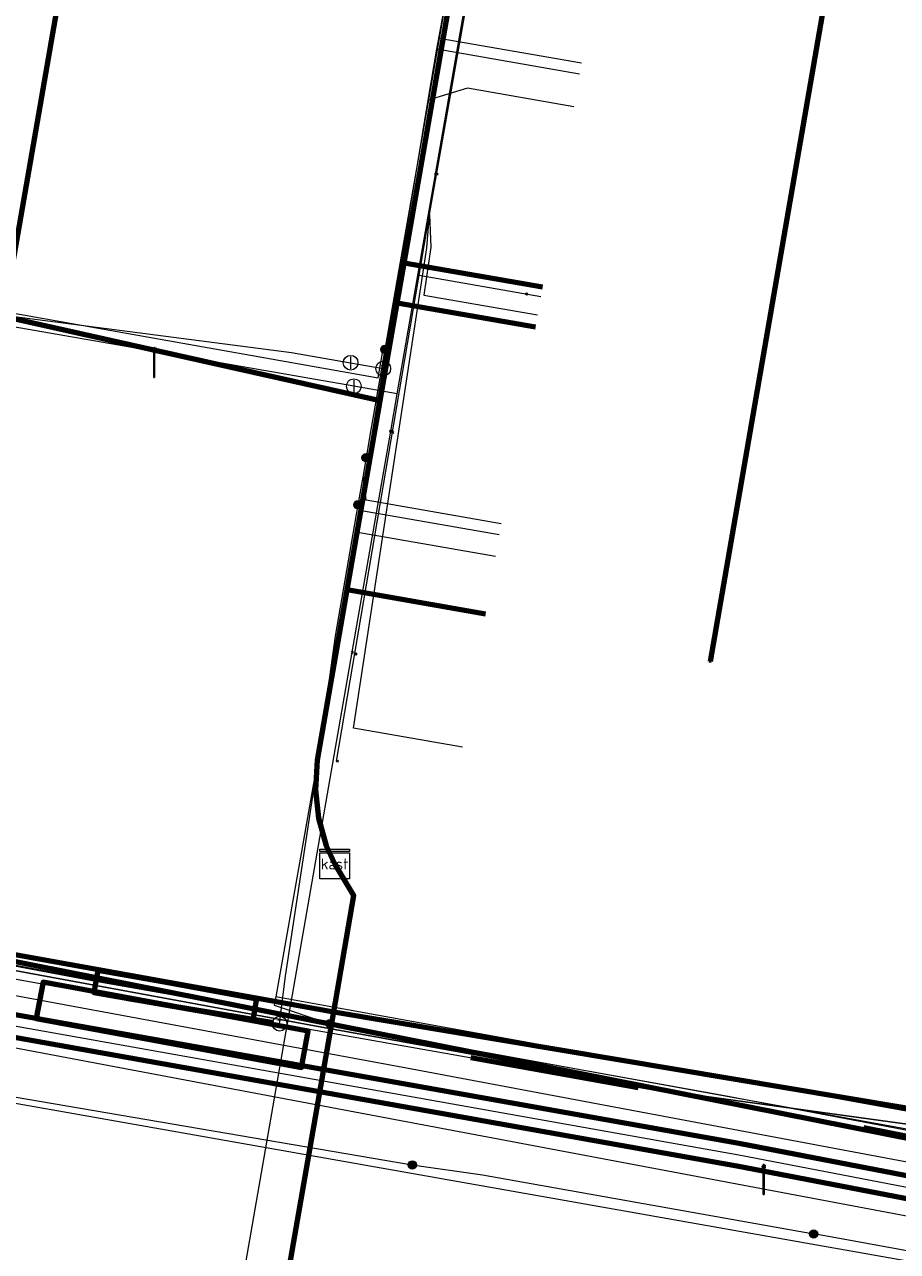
# Model space of a CAD drawing. Extents: x 152558 to 154479, y 462974 to 463683.
# Tile 143 of 256: x 153284 to 153308, y 463315 to 463348. Entities that reach past the tile are written whole.
import ezdxf
from ezdxf.enums import TextEntityAlignment as Align
from ezdxf.lldxf.tags import DXFTag

# ---------------------------------------------------------------- set-up
doc = ezdxf.new("R2010")
doc.units = 0
doc.header["$LTSCALE"] = 0.2
doc.layers.get('0').update_dxf_attribs({"linetype": 'CONTINUOUS'})
for name, color, linetype, lineweight in [('B-RO-KL-DATA_COAXIAAL_17_ZIGGO BV-G', 90, 'KL-DATA-N', 18), ('B-RO-KL-DATA_COAXIAAL_7_ZIGGO BV-G', 90, 'KL-DATA-N', 18), ('B-RO-KL-DATA_HULPSTUK_KPN BV-S', 90, 'CONTINUOUS', 25), ('B-RO-KL-DATA_HULPSTUK_REGGEFIBER OPERATOR BV-S', 90, 'CONTINUOUS', 25), ('B-RO-KL-DATA_HULPSTUK_ZIGGO BV-S', 90, 'CONTINUOUS', 25), ('B-RO-KL-DATA_KABELBED_KPN BV-G', 90, 'CONTINUOUS', 100), ('B-RO-KL-DATA_KABELBED_ZIGGO BV-G', 90, 'CONTINUOUS', 100), ('B-RO-KL-DATA_MANTELBUIS_110_ZIGGO BV-G', 90, 'CONTINUOUS', 100), ('B-RO-KL-DATA_REGGEFIBER OPERATOR BV-G', 90, 'KL-DATA-N', 18), ('B-RO-KL-DATA_STEDIN NETBEHEER BV-G', 90, 'KL-DATA-N', 18), ('B-RO-KL-ET_LS_400 V_STEDIN NETBEHEER BV-G', 190, 'KL-LS-N', 18), ('B-RO-KL-ET_LS_GEMEENTE AMERSFOORT-S', 190, 'CONTINUOUS', 25), ('B-RO-KL-ET_LS_HULPSTUK_STEDIN NETBEHEER BV-S', 190, 'CONTINUOUS', 25), ('B-RO-KL-ET_LS_MANTELBUIS_PE_160_STEDIN NETBEHEER BV-G', 190, 'CONTINUOUS', 100), ('B-RO-KL-ET_LS_MANTELBUIS_PVC_110_STEDIN NETBEHEER BV-G', 190, 'CONTINUOUS', 100), ('B-RO-KL-ET_LS_MANTELBUIS_PVC_125_STEDIN NETBEHEER BV-G', 190, 'CONTINUOUS', 100), ('B-RO-KL-ET_MS_10 KV_STEDIN NETBEHEER BV-G', 130, 'KL-MS-N', 18), ('B-RO-KL-ET_MS_HULPSTUK_STEDIN NETBEHEER BV-S', 130, 'CONTINUOUS', 25), ('B-RO-KL-ET_MS_MANTELBUIS_PE_160_STEDIN NETBEHEER BV-G', 130, 'CONTINUOUS', 100), ('B-RO-KL-ET_MS_MANTELBUIS_PVC_125_STEDIN NETBEHEER BV-G', 130, 'CONTINUOUS', 100), ('B-RO-KL-GAS_LD_HULPSTUK_STEDIN NETBEHEER BV-S', 50, 'CONTINUOUS', 25), ('B-RO-KL-GAS_LD_KOPER_22_0.1 BAR_STEDIN NETBEHEER BV-G', 50, 'KL-GAS-LD-N', 18), ('B-RO-KL-GAS_LD_MANTELBUIS_ASBESTCEMENT_180_STEDIN NETBEHEER BV-G', 50, 'CONTINUOUS', 100), ('B-RO-KL-GAS_LD_PVC_110_0.1 BAR_STEDIN NETBEHEER BV-G', 50, 'KL-GAS-LD-N', 18), ('B-RO-KL-GAS_LD_PVC_63_0.1 BAR_STEDIN NETBEHEER BV-G', 50, 'KL-GAS-LD-N', 18), ('B-RO-KL-WATER_100_VITENS-G', 170, 'KL-WATER-N', 18), ('B-RO-KL-WATER_63_VITENS-G', 170, 'KL-WATER-N', 18), ('B-RO-KL-WATER_HULPSTUK_VITENS-S', 170, 'CONTINUOUS', 25), ('B-RO-OG-INFO_STEDIN NETBEHEER BV-G', 7, 'CONTINUOUS', 18), ('V-RO-KL-WATER_HULPSTUK_VITENS-S', 170, 'CONTINUOUS', 25)]:
    doc.layers.add(name, color=color, linetype=linetype, lineweight=lineweight)
doc.styles.add('NLCS-ISO', font='NLCS-ISO.ttf')
tags = doc.linetypes.add('KL-DATA-N', pattern='A,4,-1,[101,NLCS.SHX,S=0.5,R=0,X=0,Y=0],-1,4,-1,["D",Standard,S=1,R=0,X=-0.25,Y=-0.5],-1.5', length=12.5).pattern_tags.tags
tags[18] = DXFTag(74, 10)
tags = doc.linetypes.add('KL-GAS-LD-N', pattern='A,4,-1,[69,NLCS.SHX,S=0.5,R=0,X=0,Y=0],-1,4,-1,["L",Standard,S=1,R=0,X=0.25,Y=-0.5],-2', length=13).pattern_tags.tags
tags[18] = DXFTag(74, 10)
tags = doc.linetypes.add('KL-LS-N', pattern='A,4,-1,[103,NLCS.SHX,S=0.75,R=0,X=0,Y=0],-1,4,-1,["L",Standard,S=1,R=0,X=0,Y=-0.5],-2', length=13).pattern_tags.tags
tags[18] = DXFTag(74, 10)
tags = doc.linetypes.add('KL-MS-N', pattern='A,4,-1,[103,NLCS.SHX,S=0.75,R=0,X=0,Y=0],-1,4,-1,["M",Standard,S=1,R=0,X=0,Y=-0.5],-2', length=13).pattern_tags.tags
tags[18] = DXFTag(74, 10)
doc.linetypes.add('KL-WATER-N', pattern='A,7,-0.5,[168,NLCS.SHX,S=0.75,R=0,X=0.75,Y=0],-2', length=9.5)

# ---------------------------------------------------------------- blocks, each defined once
blk = doc.blocks.new('SKL-WTB_HULP_AFSLUITER-SO')
at = {"color": 0, "linetype": 'ByBlock', "lineweight": 18}
blk.add_lwpolyline([(0, 0.8), (0, -0.8)], dxfattribs=at)
blk.add_circle((0, 0), 1, dxfattribs=at)
at = {"color": 0, "linetype": 'ByBlock', "lineweight": 18, "style": 'NLCS-ISO', "flags": 1}
for tag, p in [('TYPE', (1.5, 0)), ('LABEL', (1.5, -1.5)), ('OMSCHRIJVING', (1.5, -3))]:
    blk.add_attdef(tag, p, '', height=1, dxfattribs=at)
blk = doc.blocks.new('SKL-WTB_HULP_T STUK-SO')
at = {"color": 0, "linetype": 'ByBlock', "lineweight": 18}
blk.add_circle((0, 0), 1, dxfattribs=at)
at = {"color": 0, "linetype": 'ByBlock', "lineweight": -2, "style": 'NLCS-ISO'}
blk.add_text('T', height=1, dxfattribs=at).set_placement((0, 0), align=Align.MIDDLE_CENTER)
at = {"color": 0, "linetype": 'ByBlock', "lineweight": 18, "style": 'NLCS-ISO', "flags": 1}
for tag, p in [('TYPE', (1.5, 0)), ('LABEL', (1.5, -1.5)), ('OMSCHRIJVING', (1.5, -3))]:
    blk.add_attdef(tag, p, '', height=1, dxfattribs=at)
blk = doc.blocks.new('SKL-WTB_HULP_MOF-SO')
at = {"linetype": 'ByBlock', "lineweight": 18}
h = blk.add_hatch(color=0, dxfattribs=at)
h.dxf.hatch_style = 1
h.paths.add_polyline_path([(-0.5625, 0, 1), (0.5625, 0, 1)])
at = {"color": 0, "linetype": 'ByBlock', "lineweight": 18}
blk.add_circle((0, 0), 0.5625, dxfattribs=at)
at = {"color": 0, "linetype": 'ByBlock', "lineweight": 18, "style": 'NLCS-ISO', "flags": 1}
for tag, p in [('TYPE', (1.5, 0)), ('LABEL', (1.5, -1.5)), ('OMSCHRIJVING', (1.5, -3))]:
    blk.add_attdef(tag, p, '', height=1, dxfattribs=at)
blk = doc.blocks.new('SKL-WTB_HULP_KAST-SO')
at = {"color": 0, "linetype": 'ByBlock', "lineweight": 18}
for points in [[(-2, 2), (2, 2), (2, 1.68), (-2, 1.68)], [(-2, 1.52), (2, 1.52), (2, -2), (-2, -2)]]:
    blk.add_lwpolyline(points, close=True, dxfattribs=at)
at = {"color": 0, "linetype": 'ByBlock', "lineweight": 18, "style": 'NLCS-ISO'}
blk.add_text('kast', height=1.5, dxfattribs=at).set_placement((0, 0), align=Align.MIDDLE_CENTER)
at = {"color": 0, "linetype": 'ByBlock', "lineweight": 18, "style": 'NLCS-ISO', "flags": 1}
for tag, p in [('TYPE', (2.5, 0)), ('LABEL', (2.5, -1.5)), ('OMSCHRIJVING', (2.5, -3))]:
    blk.add_attdef(tag, p, '', height=1, dxfattribs=at)
blk = doc.blocks.new('SKL-WTB_HULP_OVERIG-SO')
at = {"color": 0, "linetype": 'ByBlock', "lineweight": 18}
for points in [[(-0.14, 0.14), (0.14, -0.14)], [(0.14, 0.14), (-0.14, -0.14)]]:
    blk.add_lwpolyline(points, dxfattribs=at)
at = {"color": 0, "linetype": 'ByBlock', "lineweight": 18, "style": 'NLCS-ISO', "flags": 1}
for tag, p in [('TYPE', (1.5, 0)), ('LABEL', (1.5, -1.5)), ('OMSCHRIJVING', (1.5, -3))]:
    blk.add_attdef(tag, p, '', height=1, dxfattribs=at)
blk = doc.blocks.new('SKL-ET_LS_MAST-SO')
for p, q in [((-0.05, 2.07), (0.05, 2.07)), ((-0.05, -2), (0.05, -2))]:
    blk.add_line(p, q)
for points in [[(-0.18, 1.76), (-0.22, 1.76), (-0.22, 1.84), (-0.18, 1.84), (-0.18, 1.79)], [(-0.18, 1.79), (-0.05, 1.79)], [(-0.18, 1.76), (-0.05, 1.76)], [(-0.05, -2), (-0.05, 2.07)], [(0.05, -2), (0.05, 2.07)], [(0.18, 1.92), (0.05, 1.92)], [(0.18, 1.89), (0.05, 1.89)], [(0.18, 1.89), (0.22, 1.89), (0.22, 1.97), (0.18, 1.97), (0.18, 1.92)], [(0.18, 1.63), (0.22, 1.63), (0.22, 1.71), (0.18, 1.71), (0.18, 1.66)], [(-0.18, 1.49), (-0.22, 1.49), (-0.22, 1.57), (-0.18, 1.57), (-0.18, 1.52)], [(-0.18, 1.52), (-0.05, 1.52)], [(-0.18, 1.49), (-0.05, 1.49)], [(0.18, 1.66), (0.05, 1.66)], [(0.18, 1.63), (0.05, 1.63)], [(0.18, 1.39), (0.05, 1.39)], [(0.18, 1.36), (0.05, 1.36)], [(0.18, 1.36), (0.22, 1.36), (0.22, 1.44), (0.18, 1.44), (0.18, 1.39)]]:
    blk.add_lwpolyline(points)

msp = doc.modelspace()

# ---------------------------------------------------------------- linework, layer by layer
at = {"layer": 'B-RO-KL-DATA_COAXIAAL_17_ZIGGO BV-G', "flags": 128}
for points in [[(153344.021, 463292.992), (153344.301, 463292.987), (153344.664, 463296.727), (153344.7, 463297.093), (153344.88, 463298.937), (153336.104, 463300.712), (153329.496, 463302.049), (153330.082, 463305.275), (153331.171, 463311.208), (153331.499, 463313.508), (153331.512, 463313.596), (153324.45, 463314.888), (153318.787, 463315.924), (153317.978, 463316.072), (153312.844, 463317.012), (153310.084, 463317.517), (153309.417, 463318.47), (153306.066, 463319.032), (153302.12, 463319.694), (153293.75, 463321.098), (153292.501, 463321.308), (153290.468, 463321.649), (153286.284, 463322.421), (153280.654, 463323.437), (153279.425, 463325.498), (153265.615, 463328.031), (153257.053, 463329.601), (153256.159, 463329.765), (153250.71, 463330.764), (153250.386, 463330.823), (153248.592, 463331.147), (153246.969, 463331.44), (153237.865, 463333.084), (153236.826, 463333.272), (153236.194, 463333.386), (153234.981, 463333.605), (153228.546, 463334.767), (153225.124, 463335.437), (153223.479, 463335.739), (153215.715, 463337.162), (153215.163, 463337.263), (153213.716, 463337.529), (153213.223, 463337.619), (153212.31, 463337.786), (153206.192, 463338.908), (153205.455, 463339.043), (153202.492, 463339.587), (153200.999, 463339.85), (153200.032, 463339.963), (153199.96, 463339.971), (153198.117, 463338.166), (153190.342, 463339.585), (153188.184, 463339.979), (153183.555, 463340.824), (153178.027, 463341.832), (153176.773, 463342.061), (153173.071, 463342.736), (153172.614, 463342.516), (153171.643, 463342.666), (153171.3, 463343.356), (153171.358, 463344.656), (153170.68, 463344.924), (153170.538, 463344.95), (153166.37, 463345.695), (153165.755, 463345.827), (153165.093, 463345.528), (153164.959, 463345.468), (153164.709, 463345.301), (153163.99, 463344.823), (153163.292, 463344.414), (153162.659, 463344.106), (153161.979, 463344.116), (153160.107, 463344.486), (153158.343, 463344.835), (153156.497, 463345.165), (153152.344, 463345.908), (153151.053, 463346.141), (153145.053, 463347.222), (153131.313, 463349.697), (153127.22, 463350.434), (153126.254, 463350.614), (153124.854, 463350.875), (153120.092, 463351.761), (153117.49, 463352.245), (153116.593, 463352.412), (153115.393, 463354.614), (153114.576, 463356.114), (153114.733, 463356.899), (153117.714, 463371.812), (153121.107, 463388.778), (153121.109, 463388.786), (153122.3, 463394.74), (153123.3, 463399.74), (153124.094, 463403.712), (153124.26, 463404.547), (153127.245, 463419.547), (153129.345, 463430.124), (153129.464, 463430.724), (153130.905, 463433.533), (153131.461, 463436.699), (153131.723, 463438.189), (153131.788, 463438.936), (153130.716, 463440.956), (153130.69, 463442.07), (153130.81, 463442.686), (153130.831, 463442.892), (153132.204, 463449.962), (153137.317, 463476.297), (153137.656, 463478.045), (153138.288, 463481.303), (153139.26, 463486.308), (153140.232, 463491.314), (153141.203, 463496.319), (153141.918, 463500), (153142.168, 463501.306), (153142.941, 463505.35), (153143.899, 463510.358), (153144.55, 463513.765), (153144.587, 463513.959), (153144.767, 463514.903), (153145.429, 463517.256), (153145.862, 463519.514), (153145.717, 463519.871), (153145.665, 463520), (153145.873, 463521.08), (153145.984, 463521.267), (153146.024, 463521.334), (153146.331, 463521.849), (153146.848, 463524.481), (153147.431, 463527.447), (153147.609, 463528.355), (153147.879, 463529.729), (153148.414, 463532.451), (153149.208, 463536.49), (153150.192, 463541.493), (153151.264, 463546.945), (153151.391, 463547.546), (153152.097, 463550.887), (153153.274, 463556.369), (153153.194, 463558.178), (153153.208, 463558.251), (153153.722, 463560.858), (153155.509, 463569.924), (153155.745, 463571.122), (153156.708, 463575.949), (153157.296, 463578.988), (153157.308, 463578.986), (153158.866, 463586.877), (153158.909, 463587.097), (153159.167, 463588.403), (153159.199, 463588.566), (153159.218, 463588.664), (153160.016, 463588.509)], [(153212.623, 463322.743), (153213.509, 463322.582), (153219.254, 463321.535), (153227.162, 463320.094), (153233.635, 463318.915), (153242.527, 463317.294), (153243.413, 463317.133), (153251.949, 463315.577), (153261.039, 463313.921), (153261.171, 463313.897), (153262.454, 463313.661), (153272.832, 463311.756), (153278.905, 463310.641), (153284.781, 463309.562), (153290.28, 463308.552), (153292.34, 463320.379), (153292.387, 463320.651), (153292.501, 463321.308), (153293.05, 463324.458), (153292.623, 463325.101), (153292.527, 463325.313)]]:
    msp.add_lwpolyline(points, dxfattribs=at)
at = {"layer": 'B-RO-KL-DATA_COAXIAAL_7_ZIGGO BV-G', "flags": 128}
for points in [[(153295.676, 463400.057), (153298.452, 463399.556), (153296.876, 463389.66), (153296.237, 463385.651), (153295.517, 463381.128), (153295.152, 463378.978), (153294.372, 463374.385), (153293.903, 463371.625), (153293.028, 463366.476), (153297.969, 463362.03), (153296.582, 463354.069), (153296.376, 463352.886), (153294.408, 463341.586), (153294.219, 463340.502), (153293.759, 463337.857), (153292.866, 463332.734), (153292.064, 463328.127), (153292.058, 463328.088), (153292.018, 463327.317), (153292.101, 463326.549), (153292.304, 463325.804), (153292.527, 463325.313)], [(153307.471, 463394.412), (153303.722, 463395.065), (153302.967, 463390.73), (153300.93, 463379.035), (153300.793, 463378.246), (153298.774, 463366.651), (153298.551, 463365.37), (153297.969, 463362.03), (153296.582, 463354.069), (153296.376, 463352.886), (153294.408, 463341.586), (153294.219, 463340.502), (153293.759, 463337.857), (153292.866, 463332.734), (153292.064, 463328.127), (153292.058, 463328.088), (153292.018, 463327.317), (153292.101, 463326.549), (153292.304, 463325.804), (153292.527, 463325.313)], [(153307.471, 463394.412), (153303.722, 463395.065), (153302.967, 463390.73), (153300.93, 463379.035), (153300.793, 463378.246), (153298.774, 463366.651), (153298.551, 463365.37), (153297.969, 463362.03), (153296.582, 463354.069), (153296.376, 463352.886), (153294.408, 463341.586), (153294.219, 463340.502), (153293.759, 463337.857), (153292.866, 463332.734), (153292.064, 463328.127), (153292.058, 463328.088), (153292.018, 463327.317), (153292.101, 463326.549), (153292.304, 463325.804), (153292.527, 463325.313)], [(153292.527, 463325.313), (153292.304, 463325.804), (153292.101, 463326.549), (153292.018, 463327.317), (153292.058, 463328.088), (153292.064, 463328.127), (153292.866, 463332.734), (153293.759, 463337.857), (153294.219, 463340.502), (153294.408, 463341.586), (153296.376, 463352.886), (153296.582, 463354.069), (153297.969, 463362.03), (153293.028, 463366.476), (153293.903, 463371.625), (153294.372, 463374.385), (153295.152, 463378.978), (153295.517, 463381.128), (153296.237, 463385.651), (153296.876, 463389.66), (153293.897, 463390.198)], [(153293.773, 463389.509), (153295.548, 463389.188), (153294.953, 463385.883), (153296.237, 463385.651), (153295.517, 463381.128), (153295.152, 463378.978), (153294.372, 463374.385), (153293.903, 463371.625), (153293.028, 463366.476), (153297.969, 463362.03), (153296.582, 463354.069), (153296.376, 463352.886), (153294.408, 463341.586), (153294.219, 463340.502), (153293.759, 463337.857), (153292.866, 463332.734), (153292.064, 463328.127), (153292.058, 463328.088), (153292.018, 463327.317), (153292.101, 463326.549), (153292.304, 463325.804), (153292.527, 463325.313)], [(153292.527, 463325.313), (153292.304, 463325.804), (153292.101, 463326.549), (153292.018, 463327.317), (153292.058, 463328.088), (153292.064, 463328.127), (153292.866, 463332.734), (153293.759, 463337.857), (153294.219, 463340.502), (153294.408, 463341.586), (153296.376, 463352.886), (153296.582, 463354.069), (153297.969, 463362.03), (153293.028, 463366.476), (153293.903, 463371.625), (153294.372, 463374.385), (153295.152, 463378.978), (153291.976, 463379.552)], [(153292.527, 463325.313), (153292.304, 463325.804), (153292.101, 463326.549), (153292.018, 463327.317), (153292.058, 463328.088), (153292.064, 463328.127), (153292.866, 463332.734), (153293.759, 463337.857), (153294.219, 463340.502), (153294.408, 463341.586), (153296.376, 463352.886), (153296.582, 463354.069), (153297.969, 463362.03), (153298.551, 463365.37), (153298.774, 463366.651), (153300.793, 463378.246), (153300.93, 463379.035), (153304.675, 463378.383)], [(153292.527, 463325.313), (153292.304, 463325.804), (153292.101, 463326.549), (153292.018, 463327.317), (153292.058, 463328.088), (153292.064, 463328.127), (153292.866, 463332.734), (153293.759, 463337.857), (153294.219, 463340.502), (153294.408, 463341.586), (153296.376, 463352.886), (153296.582, 463354.069), (153297.969, 463362.03), (153298.551, 463365.37), (153298.774, 463366.651), (153300.793, 463378.246), (153304.542, 463377.593)], [(153292.527, 463325.313), (153292.304, 463325.804), (153292.101, 463326.549), (153292.018, 463327.317), (153292.058, 463328.088), (153292.064, 463328.127), (153292.866, 463332.734), (153293.759, 463337.857), (153294.219, 463340.502), (153294.408, 463341.586), (153296.376, 463352.886), (153296.582, 463354.069), (153297.969, 463362.03), (153293.028, 463366.476), (153293.903, 463371.625), (153294.372, 463374.385), (153291.149, 463374.967)], [(153292.527, 463325.313), (153292.304, 463325.804), (153292.101, 463326.549), (153292.018, 463327.317), (153292.058, 463328.088), (153292.064, 463328.127), (153292.866, 463332.734), (153293.759, 463337.857), (153294.219, 463340.502), (153294.408, 463341.586), (153296.376, 463352.886), (153296.582, 463354.069), (153297.969, 463362.03), (153293.028, 463366.476), (153290.097, 463369.113)], [(153292.527, 463325.313), (153292.304, 463325.804), (153292.101, 463326.549), (153292.018, 463327.317), (153292.058, 463328.088), (153292.064, 463328.127), (153292.866, 463332.734), (153293.759, 463337.857), (153294.219, 463340.502), (153294.408, 463341.586), (153296.376, 463352.886), (153296.582, 463354.069), (153297.969, 463362.03), (153298.551, 463365.37), (153298.774, 463366.651), (153302.518, 463365.999)], [(153292.527, 463325.313), (153292.304, 463325.804), (153292.101, 463326.549), (153292.018, 463327.317), (153292.058, 463328.088), (153292.064, 463328.127), (153292.866, 463332.734), (153293.759, 463337.857), (153294.219, 463340.502), (153294.408, 463341.586), (153296.376, 463352.886), (153296.582, 463354.069), (153297.969, 463362.03), (153298.551, 463365.37), (153302.295, 463364.718)], [(153292.527, 463325.313), (153292.304, 463325.804), (153292.101, 463326.549), (153292.018, 463327.317), (153292.058, 463328.088), (153292.064, 463328.127), (153292.866, 463332.734), (153293.759, 463337.857), (153294.219, 463340.502), (153294.408, 463341.586), (153296.376, 463352.886), (153287.951, 463362.722)], [(153292.527, 463325.313), (153292.304, 463325.804), (153292.101, 463326.549), (153292.018, 463327.317), (153292.058, 463328.088), (153292.064, 463328.127), (153292.866, 463332.734), (153293.759, 463337.857), (153282.854, 463340.299), (153278.77, 463341.024), (153277.293, 463341.286), (153272.612, 463342.116), (153273.639, 463348.044), (153273.827, 463349.128), (153275.363, 463357.996), (153277.728, 463357.586)], [(153292.527, 463325.313), (153292.304, 463325.804), (153292.101, 463326.549), (153292.018, 463327.317), (153292.058, 463328.088), (153292.064, 463328.127), (153292.866, 463332.734), (153293.759, 463337.857), (153282.854, 463340.299), (153278.77, 463341.024), (153277.293, 463341.286), (153272.612, 463342.116), (153273.639, 463348.044), (153273.827, 463349.128), (153275.363, 463357.996), (153277.728, 463357.586)], [(153292.527, 463325.313), (153292.304, 463325.804), (153292.101, 463326.549), (153292.018, 463327.317), (153292.058, 463328.088), (153292.064, 463328.127), (153292.866, 463332.734), (153293.759, 463337.857), (153294.219, 463340.502), (153294.408, 463341.586), (153296.376, 463352.886), (153296.582, 463354.069), (153300.331, 463353.416)], [(153292.527, 463325.313), (153292.304, 463325.804), (153292.101, 463326.549), (153292.018, 463327.317), (153292.058, 463328.088), (153292.064, 463328.127), (153292.866, 463332.734), (153293.759, 463337.857), (153294.219, 463340.502), (153294.408, 463341.586), (153296.376, 463352.886), (153300.125, 463352.233)], [(153292.527, 463325.313), (153292.304, 463325.804), (153292.101, 463326.549), (153292.018, 463327.317), (153292.058, 463328.088), (153292.064, 463328.127), (153292.866, 463332.734), (153293.759, 463337.857), (153282.854, 463340.299), (153278.77, 463341.024), (153277.293, 463341.286), (153272.612, 463342.116), (153273.639, 463348.044), (153276.009, 463347.633)], [(153292.527, 463325.313), (153292.304, 463325.804), (153292.101, 463326.549), (153292.018, 463327.317), (153292.058, 463328.088), (153292.064, 463328.127), (153292.866, 463332.734), (153293.759, 463337.857), (153282.854, 463340.299), (153278.77, 463341.024), (153277.293, 463341.286), (153272.612, 463342.116), (153273.639, 463348.044), (153276.009, 463347.633)], [(153292.527, 463325.313), (153292.304, 463325.804), (153292.101, 463326.549), (153292.018, 463327.317), (153292.058, 463328.088), (153292.064, 463328.127), (153292.866, 463332.734), (153293.759, 463337.857), (153282.854, 463340.299), (153278.77, 463341.024), (153277.293, 463341.286), (153272.612, 463342.116), (153273.639, 463348.044), (153276.009, 463347.633)], [(153292.527, 463325.313), (153292.304, 463325.804), (153292.101, 463326.549), (153292.018, 463327.317), (153292.058, 463328.088), (153292.064, 463328.127), (153292.866, 463332.734), (153293.759, 463337.857), (153294.219, 463340.502), (153294.408, 463341.586), (153298.157, 463340.933)], [(153292.527, 463325.313), (153292.304, 463325.804), (153292.101, 463326.549), (153292.018, 463327.317), (153292.058, 463328.088), (153292.064, 463328.127), (153292.866, 463332.734), (153293.759, 463337.857), (153282.854, 463340.299), (153278.77, 463341.024), (153277.293, 463341.286), (153277.101, 463340.202)], [(153292.527, 463325.313), (153292.304, 463325.804), (153292.101, 463326.549), (153292.018, 463327.317), (153292.058, 463328.088), (153292.064, 463328.127), (153292.866, 463332.734), (153293.759, 463337.857), (153282.854, 463340.299), (153278.77, 463341.024), (153277.293, 463341.286), (153277.101, 463340.202)], [(153292.527, 463325.313), (153292.304, 463325.804), (153292.101, 463326.549), (153292.018, 463327.317), (153292.058, 463328.088), (153292.064, 463328.127), (153292.866, 463332.734), (153293.759, 463337.857), (153282.854, 463340.299), (153278.77, 463341.024), (153277.293, 463341.286), (153277.101, 463340.202)], [(153292.527, 463325.313), (153292.304, 463325.804), (153292.101, 463326.549), (153292.018, 463327.317), (153292.058, 463328.088), (153292.064, 463328.127), (153292.866, 463332.734), (153293.759, 463337.857), (153282.854, 463340.299), (153278.77, 463341.024), (153278.578, 463339.94)], [(153292.527, 463325.313), (153292.304, 463325.804), (153292.101, 463326.549), (153292.018, 463327.317), (153292.058, 463328.088), (153292.064, 463328.127), (153292.866, 463332.734), (153293.759, 463337.857), (153282.854, 463340.299), (153278.77, 463341.024), (153278.578, 463339.94)], [(153292.527, 463325.313), (153292.304, 463325.804), (153292.101, 463326.549), (153292.018, 463327.317), (153292.058, 463328.088), (153292.064, 463328.127), (153292.866, 463332.734), (153293.759, 463337.857), (153294.219, 463340.502), (153297.968, 463339.849)], [(153292.527, 463325.313), (153292.304, 463325.804), (153292.101, 463326.549), (153292.018, 463327.317), (153292.058, 463328.088), (153292.064, 463328.127), (153292.866, 463332.734), (153296.611, 463332.082)], [(153292.527, 463325.313), (153292.623, 463325.101), (153293.05, 463324.458), (153292.501, 463321.308), (153292.387, 463320.651), (153292.34, 463320.379), (153290.28, 463308.552), (153284.781, 463309.562), (153282.908, 463299.108)], [(153292.527, 463325.313), (153292.623, 463325.101), (153293.05, 463324.458), (153292.501, 463321.308), (153292.387, 463320.651), (153292.34, 463320.379), (153290.28, 463308.552), (153292.034, 463308.23), (153290.167, 463297.808)], [(153329.463, 463285.137), (153329.567, 463285.728), (153330.294, 463285.6), (153332.966, 463300.788), (153322.755, 463302.584), (153320.595, 463303.009), (153316.002, 463303.816), (153312.751, 463304.387), (153310.549, 463304.83), (153306.148, 463305.638), (153302.115, 463306.379), (153296.043, 463307.494), (153292.034, 463308.23), (153290.28, 463308.552), (153292.34, 463320.379), (153292.387, 463320.651), (153292.501, 463321.308), (153293.05, 463324.458), (153292.623, 463325.101), (153292.527, 463325.313)], [(153292.527, 463325.313), (153292.623, 463325.101), (153293.05, 463324.458), (153292.501, 463321.308), (153292.387, 463320.651), (153292.34, 463320.379), (153290.28, 463308.552), (153292.034, 463308.23), (153296.043, 463307.494), (153302.115, 463306.379), (153306.148, 463305.638), (153310.549, 463304.83), (153312.751, 463304.387), (153316.002, 463303.816), (153314.219, 463293.671)], [(153292.527, 463325.313), (153292.623, 463325.101), (153293.05, 463324.458), (153292.501, 463321.308), (153292.387, 463320.651), (153292.34, 463320.379), (153290.28, 463308.552), (153292.034, 463308.23), (153296.043, 463307.494), (153302.115, 463306.379), (153306.148, 463305.638), (153304.292, 463295.278)], [(153292.527, 463325.313), (153292.623, 463325.101), (153293.05, 463324.458), (153292.501, 463321.308), (153292.387, 463320.651), (153292.34, 463320.379), (153290.28, 463308.552), (153292.034, 463308.23), (153296.043, 463307.494), (153302.115, 463306.379), (153300.256, 463296.001)], [(153292.527, 463325.313), (153292.623, 463325.101), (153293.05, 463324.458), (153292.501, 463321.308), (153292.387, 463320.651), (153292.34, 463320.379), (153290.28, 463308.552), (153292.034, 463308.23), (153296.043, 463307.494), (153294.18, 463297.094)], [(153292.527, 463325.313), (153292.623, 463325.101), (153293.05, 463324.458), (153292.501, 463321.308), (153293.75, 463321.098), (153302.12, 463319.694), (153306.066, 463319.032), (153309.417, 463318.47), (153310.084, 463317.517), (153312.844, 463317.012), (153313.725, 463322.284)], [(153318.869, 463320.751), (153318.677, 463319.743), (153317.978, 463316.072), (153312.844, 463317.012), (153310.084, 463317.517), (153309.417, 463318.47), (153306.066, 463319.032), (153302.12, 463319.694), (153293.75, 463321.098), (153292.501, 463321.308), (153293.05, 463324.458), (153292.623, 463325.101), (153292.527, 463325.313)], [(153325.368, 463320.379), (153324.45, 463314.888), (153318.787, 463315.924), (153317.978, 463316.072), (153312.844, 463317.012), (153310.084, 463317.517), (153309.417, 463318.47), (153306.066, 463319.032), (153302.12, 463319.694), (153293.75, 463321.098), (153292.501, 463321.308), (153293.05, 463324.458), (153292.623, 463325.101), (153292.527, 463325.313)]]:
    msp.add_lwpolyline(points, dxfattribs=at)
at = {"layer": 'B-RO-KL-DATA_KABELBED_KPN BV-G', "flags": 128}
for points in [[(153313.96, 463395.873), (153313.664, 463394.145), (153302.694, 463330.793)], [(153280.631, 463323.308), (153282.007, 463331.221), (153286.572, 463357.484)], [(153280.631, 463323.308), (153312.005, 463317.103), (153312.234, 463317.058), (153312.402, 463317.028), (153330.56, 463313.861), (153331.747, 463313.651)]]:
    msp.add_lwpolyline(points, dxfattribs=at)
at = {"layer": 'B-RO-KL-DATA_KABELBED_ZIGGO BV-G', "flags": 128}
for points in [[(153294.408, 463341.586), (153296.376, 463352.886)], [(153294.219, 463340.502), (153294.408, 463341.586)], [(153298.157, 463340.933), (153294.408, 463341.586)], [(153293.759, 463337.857), (153282.854, 463340.299), (153278.77, 463341.024)], [(153293.759, 463337.857), (153294.219, 463340.502)], [(153297.968, 463339.849), (153294.219, 463340.502)], [(153292.866, 463332.734), (153293.759, 463337.857)], [(153292.527, 463325.313), (153292.304, 463325.804), (153292.101, 463326.549), (153292.018, 463327.317), (153292.064, 463328.127), (153292.866, 463332.734)], [(153296.611, 463332.082), (153292.866, 463332.734)], [(153256.159, 463329.765), (153279.425, 463325.498), (153280.654, 463323.437), (153292.501, 463321.308)], [(153292.501, 463321.308), (153293.05, 463324.458), (153292.527, 463325.313)], [(153290.28, 463308.552), (153292.501, 463321.308)], [(153292.501, 463321.308), (153309.417, 463318.47), (153310.084, 463317.517), (153312.844, 463317.012)]]:
    msp.add_lwpolyline(points, dxfattribs=at)
at = {"layer": 'B-RO-KL-DATA_MANTELBUIS_110_ZIGGO BV-G', "flags": 128}
msp.add_lwpolyline([(153286.284, 463322.421), (153290.468, 463321.649)], dxfattribs=at)
at = {"layer": 'B-RO-KL-DATA_REGGEFIBER OPERATOR BV-G', "flags": 128}
for points in [[(153292.58, 463328.094), (153295.091, 463342.906), (153299.363, 463367.11), (153303.695, 463392.884), (153305.157, 463401.177)], [(153295.985, 463328.478), (153293.037, 463328.991), (153295.021, 463342.004), (153295.091, 463342.906)], [(153295.091, 463342.906), (153295.132, 463342.023), (153294.938, 463340.718), (153298.023, 463340.183)], [(153294.812, 463341.259), (153298.109, 463340.684)], [(153231.172, 463272.736), (153245.185, 463270.074), (153261.044, 463266.956), (153285.847, 463262.461), (153307.227, 463259.169), (153324.514, 463256.106), (153326.4, 463256.394), (153326.735, 463256.664), (153332.484, 463262.141), (153335.448, 463278.377), (153338.413, 463294.613), (153338.7, 463298.491), (153338.268, 463300.045), (153335.353, 463300.589), (153331.358, 463300.909), (153328.997, 463301.348), (153329.515, 463304.409), (153329.532, 463304.481), (153331.105, 463311.261), (153331.661, 463313.677), (153327.965, 463314.356), (153323.489, 463315.178), (153310.916, 463317.869), (153302.599, 463319.011), (153299.963, 463319.486), (153294.5, 463320.47), (153291.791, 463320.959), (153282.729, 463322.637), (153282.631, 463323.21), (153280.618, 463323.593), (153280.6, 463323.628), (153277.784, 463324.144)], [(153392.967, 463310.032), (153393.36, 463309.953), (153392.372, 463306.945), (153388.518, 463303.56), (153383.146, 463304.53), (153382.086, 463304.732), (153381.82, 463304.614), (153366.547, 463307.284), (153364.314, 463307.795), (153354.976, 463309.561), (153352.399, 463309.965), (153342.985, 463311.501), (153335.363, 463312.786), (153333.477, 463313.4), (153332.67, 463313.491), (153323.489, 463315.178), (153310.916, 463317.869), (153302.599, 463319.011), (153292.076, 463320.906), (153282.729, 463322.637), (153282.631, 463323.21), (153280.618, 463323.593), (153280.6, 463323.628)], [(153280.6, 463323.628), (153280.618, 463323.593), (153282.631, 463323.21), (153282.729, 463322.637), (153292.076, 463320.906), (153302.599, 463319.011), (153310.916, 463317.869)]]:
    msp.add_lwpolyline(points, dxfattribs=at)
at = {"layer": 'B-RO-KL-DATA_STEDIN NETBEHEER BV-G', "flags": 128}
msp.add_lwpolyline([(153344.521, 463312.217), (153344.063, 463311.746), (153330.629, 463314.256), (153312.29, 463317.353), (153294.605, 463320.569), (153220.13, 463334.424), (153192.18, 463338.984), (153174.779, 463342.513), (153158.921, 463344.725)], dxfattribs=at)
at = {"layer": 'B-RO-KL-ET_LS_400 V_STEDIN NETBEHEER BV-G', "flags": 128}
for points in [[(153304.343, 463399.206), (153303.774, 463395.946), (153303.43, 463393.972), (153303.243, 463392.899), (153302.928, 463391.094), (153302.417, 463388.163), (153302.052, 463386.072), (153301.796, 463384.604), (153301.438, 463382.547), (153301.34, 463381.987), (153301.007, 463380.08), (153300.295, 463375.995), (153300.102, 463374.889), (153299.843, 463373.404), (153299.756, 463372.904), (153299.67, 463372.412), (153299.43, 463371.036), (153299.086, 463369.066), (153299.08, 463369.032), (153297.992, 463362.795), (153297.88, 463362.15), (153297.419, 463359.509), (153296.99, 463357.048), (153295.776, 463350.085), (153295.356, 463347.675), (153294.731, 463344.093), (153293.886, 463339.248)], [(153275.732, 463358.952), (153275.279, 463356.338), (153275.162, 463355.665), (153274.874, 463354.003), (153274.419, 463351.375), (153273.788, 463347.73), (153273.151, 463344.051), (153272.827, 463342.18), (153273.542, 463342.053), (153276.341, 463341.556), (153276.574, 463341.515), (153277.357, 463341.376), (153280.266, 463340.86), (153280.39, 463340.838), (153280.634, 463340.795), (153281.213, 463340.692), (153281.487, 463340.643), (153293.701, 463338.477), (153293.837, 463339.256), (153293.886, 463339.248)], [(153299.21, 463347.005), (153295.356, 463347.675)], [(153293.886, 463339.248), (153293.516, 463337.121), (153293.377, 463336.319)], [(153293.377, 463336.319), (153293.285, 463335.789), (153293.156, 463335.04)], [(153297.037, 463334.527), (153293.38, 463335.163), (153293.305, 463335.786), (153293.285, 463335.789)], [(153293.156, 463335.04), (153292.543, 463331.484), (153292.115, 463328.413), (153290.929, 463321.717), (153290.888, 463321.487), (153292.396, 463320.985)], [(153314.082, 463328.068), (153313.14, 463328.22), (153311.295, 463318.02), (153290.929, 463321.717)], [(153292.396, 463320.985), (153290.872, 463321.278), (153286.058, 463322.129), (153274.033, 463324.394), (153271.086, 463324.859), (153270.921, 463324.857), (153270.726, 463324.787), (153270.43, 463324.529), (153269.305, 463323.313), (153269.068, 463323.185), (153268.953, 463323.169), (153268.581, 463323.21)], [(153274.21, 463322.151), (153290.391, 463319.103), (153310.798, 463315.26), (153314.232, 463314.613), (153314.945, 463314.479)], [(153328.199, 463255.837), (153327.346, 463255.976), (153327.141, 463256.04), (153327.031, 463256.101), (153326.994, 463256.21), (153326.984, 463256.314), (153327.007, 463256.586), (153327.181, 463257.742), (153327.295, 463258.053), (153327.496, 463258.171), (153327.981, 463258.14), (153330.622, 463257.683), (153334.613, 463256.839), (153335.161, 463256.802), (153335.359, 463256.854), (153335.557, 463256.996), (153335.713, 463257.429), (153335.86, 463258.056), (153343.334, 463298.196), (153343.695, 463300.489), (153345.22, 463309.005), (153345.287, 463309.75), (153345.259, 463310.227), (153345.093, 463310.594), (153344.653, 463310.82), (153342.878, 463311.272), (153335.666, 463312.858), (153303.085, 463319.032), (153294.771, 463320.528), (153292.396, 463320.985)]]:
    msp.add_lwpolyline(points, dxfattribs=at)
at = {"layer": 'B-RO-KL-ET_LS_MANTELBUIS_PE_160_STEDIN NETBEHEER BV-G', "flags": 128}
msp.add_lwpolyline([(153150.193, 463344.58), (153163.443, 463342.218), (153183.723, 463339.172), (153208.04, 463335.226), (153240.579, 463329.491), (153255.76, 463326.221), (153276.187, 463321.983), (153303.417, 463317.138), (153333.691, 463311.314), (153356.054, 463306.802), (153356.172, 463307.39), (153333.807, 463311.902), (153303.527, 463317.728), (153276.301, 463322.573), (153255.884, 463326.809), (153240.695, 463330.079), (153208.14, 463335.818), (153183.815, 463339.764), (153163.541, 463342.81), (153150.299, 463345.17), (153150.193, 463344.58)], dxfattribs=at)
at = {"layer": 'B-RO-KL-ET_LS_MANTELBUIS_PVC_110_STEDIN NETBEHEER BV-G', "flags": 128}
msp.add_lwpolyline([(153290.419, 463321.671), (153286.11, 463322.425), (153286.006, 463321.833), (153290.315, 463321.079), (153290.419, 463321.671)], dxfattribs=at)
at = {"layer": 'B-RO-KL-ET_LS_MANTELBUIS_PVC_125_STEDIN NETBEHEER BV-G', "flags": 128}
msp.add_lwpolyline([(153284.445, 463321.123), (153291.625, 463319.798), (153291.807, 463320.782), (153284.627, 463322.107), (153284.445, 463321.123)], dxfattribs=at)
at = {"layer": 'B-RO-KL-ET_MS_10 KV_STEDIN NETBEHEER BV-G', "flags": 128}
for points in [[(153265.123, 463322.148), (153341.138, 463308.709), (153341.708, 463308.866), (153342.237, 463309.124), (153342.711, 463309.475), (153343.111, 463309.907), (153343.426, 463310.406), (153343.643, 463310.953), (153343.756, 463311.532), (153345.532, 463322.311), (153345.913, 463325.054), (153346.602, 463330.28), (153348.182, 463338.932), (153349.87, 463349.969), (153350.404, 463352.79), (153352.066, 463363.851), (153354.289, 463377.652), (153354.781, 463380.424), (153355.447, 463385.021), (153360.581, 463417.666), (153360.589, 463417.728), (153360.571, 463417.849), (153360.511, 463417.956), (153360.417, 463418.035), (153360.361, 463418.06), (153360.077, 463418.101), (153359.978, 463418.162), (153359.906, 463418.254), (153359.883, 463418.308), (153359.868, 463418.424), (153360.808, 463426.936), (153362.576, 463426.672)], [(153342.589, 463362.76), (153338.936, 463339.686), (153335.694, 463317.871), (153335.253, 463316.634), (153334.598, 463315.495), (153333.751, 463314.491), (153332.738, 463313.653), (153331.592, 463313.009), (153330.349, 463312.579), (153312.142, 463316.466), (153294.468, 463319.781), (153245.983, 463328.734), (153240.683, 463329.877), (153208.763, 463335.505), (153205.957, 463335.977), (153192.071, 463338.394), (153174.67, 463341.923), (153161.755, 463343.725), (153137.202, 463348.157), (153115.887, 463351.975), (153101.455, 463354.964), (153085.47, 463357.981), (153068.76, 463360.724), (153029.949, 463367.837), (153006.109, 463372.131), (152993.871, 463374.15), (152985.912, 463375.839), (152980.181, 463376.581), (152975.436, 463378.387), (152972.427, 463378.847), (152972.257, 463378.884), (152972.097, 463378.952), (152971.953, 463379.049), (152971.83, 463379.172), (152971.732, 463379.316), (152971.664, 463379.476), (152971.626, 463379.645), (152971.621, 463379.818), (152972.622, 463389.198)], [(153147.786, 463345.534), (153148.003, 463345.513), (153148.333, 463345.461), (153148.644, 463345.391), (153148.934, 463345.302), (153149.202, 463345.195), (153149.339, 463345.141), (153150.246, 463344.875), (153163.492, 463342.514), (153183.769, 463339.468), (153208.09, 463335.522), (153240.637, 463329.785), (153255.822, 463326.515), (153276.244, 463322.278), (153303.472, 463317.433), (153333.749, 463311.608), (153356.113, 463307.096), (153357.283, 463306.931), (153357.466, 463306.867), (153357.611, 463306.739), (153357.697, 463306.565), (153357.71, 463306.372), (153356.8, 463299.343), (153356.594, 463297.961), (153356.569, 463297.864), (153356.525, 463297.773), (153356.464, 463297.693), (153356.388, 463297.627), (153356.301, 463297.578), (153356.205, 463297.546), (153356.105, 463297.535), (153356.005, 463297.544), (153350.629, 463298.57), (153349.653, 463298.802), (153347.058, 463299.675), (153346.865, 463299.722), (153345.815, 463299.888), (153345.717, 463299.891), (153345.622, 463299.87), (153345.276, 463299.746), (153344.2, 463299.28), (153344.001, 463299.159), (153343.833, 463298.998), (153343.705, 463298.804), (153343.622, 463298.586), (153342.607, 463294.083), (153338.513, 463269.973), (153337.195, 463261.24), (153336.661, 463259.3), (153336.478, 463258.819), (153336.187, 463258.278), (153335.824, 463257.938), (153335.366, 463257.746), (153334.681, 463257.655), (153333.864, 463257.667), (153332.918, 463257.789), (153328.049, 463258.636), (153327.759, 463258.666), (153327.365, 463258.674), (153326.887, 463258.394), (153326.694, 463257.866), (153326.506, 463256.594), (153326.482, 463256.312), (153326.501, 463256.106), (153326.62, 463255.757), (153326.984, 463255.565), (153327.23, 463255.488), (153328.118, 463255.343)], [(153243.411, 463326.164), (153265.132, 463322.197), (153294.63, 463317.16)], [(153294.63, 463317.16), (153296.53, 463316.89), (153305.5, 463315.29)], [(153349.972, 463309.124), (153349.515, 463309.197), (153347.336, 463307.664), (153305.5, 463315.29)]]:
    msp.add_lwpolyline(points, dxfattribs=at)
at = {"layer": 'B-RO-KL-ET_MS_MANTELBUIS_PE_160_STEDIN NETBEHEER BV-G', "flags": 128}
msp.add_lwpolyline([(153150.193, 463344.58), (153163.443, 463342.218), (153183.723, 463339.172), (153208.04, 463335.226), (153240.579, 463329.491), (153255.76, 463326.221), (153276.187, 463321.983), (153303.417, 463317.138), (153333.691, 463311.314), (153356.054, 463306.802), (153356.172, 463307.39), (153333.807, 463311.902), (153303.527, 463317.728), (153276.301, 463322.573), (153255.884, 463326.809), (153240.695, 463330.079), (153208.14, 463335.818), (153183.815, 463339.764), (153163.541, 463342.81), (153150.299, 463345.17), (153150.193, 463344.58)], dxfattribs=at)
at = {"layer": 'B-RO-KL-ET_MS_MANTELBUIS_PVC_125_STEDIN NETBEHEER BV-G', "flags": 128}
msp.add_lwpolyline([(153284.445, 463321.123), (153291.625, 463319.798), (153291.807, 463320.782), (153284.627, 463322.107), (153284.445, 463321.123)], dxfattribs=at)
at = {"layer": 'B-RO-KL-GAS_LD_KOPER_22_0.1 BAR_STEDIN NETBEHEER BV-G', "flags": 128}
for points in [[(153299.158, 463346.709), (153295.298, 463347.381)], [(153299.004, 463345.822), (153296.127, 463346.324), (153295.06, 463346.002)], [(153296.985, 463334.231), (153293.201, 463334.89)], [(153296.882, 463333.64), (153293.102, 463334.299)]]:
    msp.add_lwpolyline(points, dxfattribs=at)
at = {"layer": 'B-RO-KL-GAS_LD_MANTELBUIS_ASBESTCEMENT_180_STEDIN NETBEHEER BV-G', "flags": 128}
for points in [[(153286.923, 463321.672), (153290.869, 463321.015)], [(153296.217, 463320.074), (153300.745, 463319.261)], [(153306.849, 463318.17), (153310.775, 463317.396)]]:
    msp.add_lwpolyline(points, dxfattribs=at)
at = {"layer": 'B-RO-KL-GAS_LD_PVC_110_0.1 BAR_STEDIN NETBEHEER BV-G', "flags": 128}
for points in [[(153113.613, 463352.985), (153122.823, 463351.275), (153124.974, 463350.876), (153125.463, 463350.785), (153127.843, 463350.343), (153130.878, 463349.78), (153131.548, 463349.63), (153136.847, 463348.446), (153137.042, 463348.402), (153140.561, 463347.813), (153143.547, 463347.326), (153143.796, 463347.285), (153148.116, 463346.581), (153152.059, 463345.895), (153153.899, 463345.575), (153154.197, 463345.523), (153155.957, 463345.217), (153159.242, 463344.646), (153162.023, 463344.102), (153165.152, 463343.535), (153171.008, 463342.411), (153175.733, 463341.589), (153179.587, 463340.918), (153181.8, 463340.533), (153184.098, 463340.133), (153185.421, 463339.92), (153187.152, 463339.642), (153190.069, 463339.116), (153194.905, 463338.225), (153197.092, 463337.838), (153201.92, 463336.961), (153202.313, 463336.889), (153204.435, 463336.501), (153205.177, 463336.387), (153209.197, 463335.768), (153211.372, 463335.324), (153213.828, 463334.824), (153214.179, 463334.752), (153219.108, 463333.901), (153223.468, 463333.178), (153223.816, 463333.12), (153224.814, 463332.955), (153230.304, 463331.941), (153240.58, 463330.122), (153246.45, 463329.087), (153247.43, 463328.894), (153249.49, 463328.487), (153253.287, 463327.759), (153255.721, 463327.301), (153257.701, 463326.928), (153260.714, 463326.387), (153267.795, 463325.117), (153285, 463321.997), (153291.034, 463320.985)], [(153291.034, 463320.985), (153306.258, 463318.288), (153310.167, 463317.508), (153312.621, 463317.056), (153312.941, 463316.997), (153321.66, 463315.393), (153325.035, 463314.819), (153329.801, 463314.008), (153331.446, 463313.672), (153333.874, 463313.212)]]:
    msp.add_lwpolyline(points, dxfattribs=at)
at = {"layer": 'B-RO-KL-GAS_LD_PVC_63_0.1 BAR_STEDIN NETBEHEER BV-G', "flags": 128}
for points in [[(153293.841, 463338.729), (153294.739, 463344.088), (153295.06, 463346.002), (153295.298, 463347.381), (153295.813, 463350.213), (153296.973, 463356.944), (153297.431, 463359.609), (153297.516, 463360.102), (153297.902, 463362.348), (153298.005, 463362.951), (153298.124, 463363.651), (153299.035, 463368.986), (153299.132, 463369.554), (153299.336, 463370.749), (153299.487, 463371.633), (153299.588, 463372.229), (153299.671, 463372.716), (153300.043, 463374.862), (153300.253, 463376.042), (153301.042, 463380.475), (153301.288, 463381.863), (153301.297, 463381.911), (153301.324, 463382.061), (153301.829, 463384.901), (153301.882, 463385.197), (153302.023, 463385.997), (153302.403, 463388.229), (153302.786, 463390.479), (153303.014, 463391.821), (153303.21, 463392.973), (153303.367, 463393.894), (153303.592, 463395.216), (153303.837, 463396.655), (153304.638, 463401.328), (153303.508, 463401.553), (153300.331, 463402.008), (153299.507, 463402.155), (153298.842, 463403.317), (153296.689, 463403.917), (153294.117, 463404.358)], [(153275.802, 463357.008), (153275.715, 463356.514), (153275.675, 463356.287), (153275.615, 463355.946), (153274.162, 463347.675), (153273.967, 463346.566), (153273.462, 463343.692), (153273.126, 463341.783), (153275.394, 463341.413), (153276.189, 463341.283), (153276.414, 463341.246), (153277.557, 463341.06), (153277.66, 463341.043), (153278.336, 463340.933), (153280.244, 463340.621), (153280.286, 463340.614), (153280.582, 463340.566), (153291.356, 463339.165)], [(153291.356, 463339.165), (153292.958, 463338.888)], [(153292.958, 463338.888), (153293.841, 463338.729)], [(153291.034, 463320.985), (153291.192, 463322.276), (153292.195, 463328.87), (153292.519, 463330.811), (153293.102, 463334.299), (153293.201, 463334.89), (153293.58, 463337.164), (153293.841, 463338.729)]]:
    msp.add_lwpolyline(points, dxfattribs=at)
at = {"layer": 'B-RO-KL-WATER_100_VITENS-G', "flags": 128}
for points in [[(153294.22, 463338.048), (153295.257, 463344.001), (153296.301, 463349.993), (153297.515, 463356.956), (153298.536, 463362.816), (153298.559, 463362.948), (153299.604, 463368.941), (153299.61, 463368.977), (153300.625, 463374.801), (153300.817, 463375.903), (153301.529, 463379.992), (153301.861, 463381.895), (153302.573, 463385.984), (153302.934, 463388.057), (153303.374, 463390.582), (153303.814, 463393.107)], [(153290.055, 463314.144), (153293, 463331.045), (153294.044, 463337.038), (153294.22, 463338.048)]]:
    msp.add_lwpolyline(points, dxfattribs=at)
at = {"layer": 'B-RO-KL-WATER_63_VITENS-G', "flags": 128}
msp.add_lwpolyline([(153294.22, 463338.048), (153293.046, 463338.253), (153280.596, 463340.422), (153280.302, 463340.473), (153280.214, 463340.488), (153278.272, 463340.827), (153276.251, 463341.179), (153275.743, 463341.267), (153272.84, 463341.773), (153273.358, 463344.746), (153273.876, 463347.719), (153274.164, 463349.371), (153275.317, 463355.99), (153275.376, 463356.329), (153275.488, 463356.969)], dxfattribs=at)
at = {"layer": 'B-RO-OG-INFO_STEDIN NETBEHEER BV-G', "flags": 128}
msp.add_lwpolyline([(153150.193, 463344.58), (153163.443, 463342.218), (153183.723, 463339.172), (153208.04, 463335.226), (153240.579, 463329.491), (153255.76, 463326.221), (153276.187, 463321.983), (153303.417, 463317.138), (153333.691, 463311.314), (153356.054, 463306.802), (153356.172, 463307.39), (153333.807, 463311.902), (153303.527, 463317.728), (153276.301, 463322.573), (153255.884, 463326.809), (153240.695, 463330.079), (153208.14, 463335.818), (153183.815, 463339.764), (153163.541, 463342.81), (153150.299, 463345.17), (153150.193, 463344.58)], dxfattribs=at)
msp.add_lwpolyline([(153150.193, 463344.58), (153163.443, 463342.218), (153183.723, 463339.172), (153208.04, 463335.226), (153240.579, 463329.491), (153255.76, 463326.221), (153276.187, 463321.983), (153303.417, 463317.138), (153333.691, 463311.314), (153356.054, 463306.802), (153356.172, 463307.39), (153333.807, 463311.902), (153303.527, 463317.728), (153276.301, 463322.573), (153255.884, 463326.809), (153240.695, 463330.079), (153208.14, 463335.818), (153183.815, 463339.764), (153163.541, 463342.81), (153150.299, 463345.17), (153150.193, 463344.58)], dxfattribs=at)

# ---------------------------------------------------------------- block references
at = {"layer": 'B-RO-KL-DATA_HULPSTUK_KPN BV-S', "xscale": 0.2, "yscale": 0.2, "zscale": 0.2}
msp.add_blockref('SKL-WTB_HULP_OVERIG-SO', (153302.694, 463330.793), dxfattribs=at)
at = {"layer": 'B-RO-KL-DATA_HULPSTUK_REGGEFIBER OPERATOR BV-S', "xscale": 0.2, "yscale": 0.2, "zscale": 0.2}
for p in [(153295.3, 463344), (153297.72, 463340.75), (153294.1, 463337), (153293.1, 463331), (153292.6, 463328.1)]:
    msp.add_blockref('SKL-WTB_HULP_OVERIG-SO', p, dxfattribs=at)
at = {"layer": 'B-RO-KL-DATA_HULPSTUK_ZIGGO BV-S', "xscale": 0.2, "yscale": 0.2, "zscale": 0.2}
msp.add_blockref('SKL-WTB_HULP_KAST-SO', (153292.527, 463325.313), dxfattribs=at)
at = {"layer": 'B-RO-KL-ET_LS_GEMEENTE AMERSFOORT-S', "xscale": 0.2, "yscale": 0.2, "zscale": 0.2}
for p in [(153287.639, 463338.89), (153304.146, 463316.756)]:
    msp.add_blockref('SKL-ET_LS_MAST-SO', p, dxfattribs=at)
at = {"layer": 'B-RO-KL-ET_LS_HULPSTUK_STEDIN NETBEHEER BV-S', "xscale": 0.2, "yscale": 0.2, "zscale": 0.2}
for p in [(153293.886, 463339.248), (153293.377, 463336.319), (153293.156, 463335.04), (153292.396, 463320.985)]:
    msp.add_blockref('SKL-WTB_HULP_MOF-SO', p, dxfattribs=at)
at = {"layer": 'B-RO-KL-ET_MS_HULPSTUK_STEDIN NETBEHEER BV-S', "xscale": 0.2, "yscale": 0.2, "zscale": 0.2}
for p in [(153294.63, 463317.16), (153305.5, 463315.29)]:
    msp.add_blockref('SKL-WTB_HULP_MOF-SO', p, dxfattribs=at)
at = {"layer": 'B-RO-KL-GAS_LD_HULPSTUK_STEDIN NETBEHEER BV-S', "xscale": 0.2, "yscale": 0.2, "zscale": 0.2}
for name, p in [('SKL-WTB_HULP_AFSLUITER-SO', (153292.958, 463338.888)), ('SKL-WTB_HULP_T STUK-SO', (153293.841, 463338.729)), ('SKL-WTB_HULP_T STUK-SO', (153291.034, 463320.985))]:
    msp.add_blockref(name, p, dxfattribs=at)
at = {"layer": 'B-RO-KL-WATER_HULPSTUK_VITENS-S', "xscale": 0.2, "yscale": 0.2, "zscale": 0.2}
for p in [(153295.257, 463344.001), (153294.044, 463337.038), (153293, 463331.045)]:
    msp.add_blockref('SKL-WTB_HULP_OVERIG-SO', p, dxfattribs=at)
at = {"layer": 'V-RO-KL-WATER_HULPSTUK_VITENS-S', "xscale": 0.2, "yscale": 0.2, "zscale": 0.2}
msp.add_blockref('SKL-WTB_HULP_AFSLUITER-SO', (153293.046, 463338.253), dxfattribs=at)

doc.saveas('drawing.dxf')
